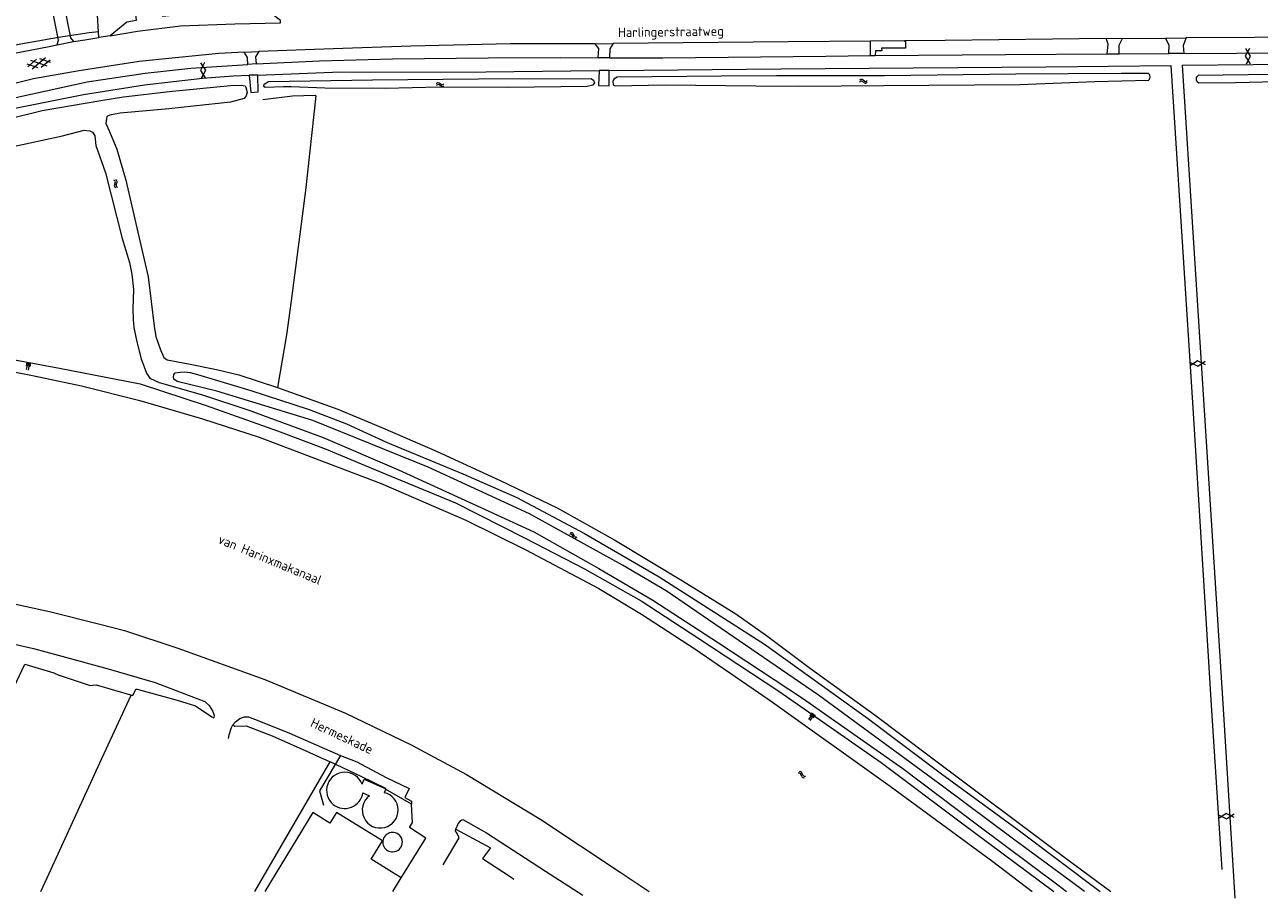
# Model space of a CAD drawing. Header units: metres. Extents: x 157366 to 159470, y 577030 to 578469.
# Tile 7 of 35: x 158170 to 158496, y 577030 to 577261. Entities that reach past the tile are written whole.
import ezdxf

# ---------------------------------------------------------------- set-up
doc = ezdxf.new("R2010")
doc.units = ezdxf.units.M
doc.header["$MEASUREMENT"] = 0
for name, color, linetype, lineweight in [('Gbkn_B01_hoofdgebouw', 1, 'Continuous', 18), ('Gbkn_B02_bijgebouw', 1, 'Continuous', 18), ('Gbkn_B14_dakrand bijgebouw', 1, 'Continuous', 18), ('Gbkn_S01_gesloten verharding (g)', 252, 'Continuous', 18), ('Gbkn_S01_gesloten verharding (k)', 252, 'Continuous', 18), ('Gbkn_S04_talud', 252, 'Continuous', 18), ('Gbkn_S05_water', 252, 'Continuous', 18), ('Gbkn_T09_insteek sloot', 252, 'Continuous', 18), ('Gbkn_T20_overige afscheiding', 252, 'Continuous', 18), ('Gbkn_V00_kant verharding', 252, 'Continuous', 18), ('Gbkn_W00_kant water (FD)', 252, 'Continuous', 18), ('Gbkn_Z06_straatnaam', 7, 'Continuous', 18), ('Gbkn_Z07_waternaam', 7, 'Continuous', 18)]:
    doc.layers.add(name, color=color, linetype=linetype, lineweight=lineweight)
doc.styles.add('NLCS-ISO-M1000-T25', font='NLCS-ISO.ttf', dxfattribs={"height": 2.5})

msp = doc.modelspace()

# ---------------------------------------------------------------- linework, layer by layer
at = {"layer": 'Gbkn_B01_hoofdgebouw', "flags": 128}
for points in [[(158246.19, 577053.11), (158233.52, 577032.29)], [(158267.28, 577032.29), (158269.49, 577035.88), (158261.57, 577040.76), (158264.59, 577045.67), (158252.44, 577053.15), (158250.7, 577050.33), (158246.19, 577053.11)]]:
    msp.add_lwpolyline(points, dxfattribs=at)
at = {"layer": 'Gbkn_B02_bijgebouw'}
for points in [[(158259.16, 577060.62, 1.295436), (158251.51, 577055.27)], [(158251.51, 577055.27, 0.584849), (158259.38, 577058.36)], [(158265.16, 577049.18, 0.792178), (158265, 577058.36)], [(158261.18, 577057.55, 0.831909), (158265.16, 577049.18)], [(158267.58, 577047.81, 1.204238), (158267.72, 577042.8)], [(158267.72, 577042.8, 0.877697), (158267.58, 577047.81)]]:
    msp.add_lwpolyline(points, format="xyb", dxfattribs=at)
at = {"layer": 'Gbkn_B14_dakrand bijgebouw', "flags": 128}
for points in [[(158259.16, 577060.62), (158259.74, 577061.91), (158265.44, 577059.35), (158265, 577058.36)], [(158259.38, 577058.36), (158261.18, 577057.55)]]:
    msp.add_lwpolyline(points, dxfattribs=at)
at = {"layer": 'Gbkn_S01_gesloten verharding (g)', "flags": 128}
for points in [[(158493.74, 577255.04), (158492.62, 577252.96), (158493.87, 577250.94)], [(158492.9, 577250.91), (158494.02, 577253), (158492.77, 577255.01)], [(158217.53, 577251.31), (158216.45, 577249.21), (158217.73, 577247.22)], [(158216.77, 577247.17), (158217.85, 577249.28), (158216.56, 577251.26)], [(158477.96, 577172.09), (158480.09, 577171.05), (158482.05, 577172.37)], [(158482.12, 577171.41), (158479.99, 577172.45), (158478.03, 577171.13)], [(158485.57, 577052.52), (158487.68, 577051.45), (158489.66, 577052.74)], [(158489.72, 577051.77), (158487.6, 577052.84), (158485.62, 577051.55)]]:
    msp.add_lwpolyline(points, dxfattribs=at)
at = {"layer": 'Gbkn_S01_gesloten verharding (k)'}
for points in [[(158173.55, 577249.89), (158170.67, 577250.9)], [(158170.81, 577250.16), (158173.12, 577252.15)], [(158175.93, 577250.34), (158171.59, 577251.86)], [(158172.02, 577249.6), (158175.5, 577252.6)], [(158176.85, 577251.3), (158173.97, 577252.31)], [(158174.4, 577250.05), (158176.71, 577252.04)]]:
    msp.add_lwpolyline(points, dxfattribs=at)
at = {"layer": 'Gbkn_S04_talud'}
for points in [[(158170.46, 577171.17), (158170.64, 577172.15)], [(158170.52, 577170.14), (158170.88, 577172.11)], [(158170.95, 577171.08), (158171.13, 577172.06)], [(158171.02, 577170.05), (158171.37, 577172.02)], [(158171.44, 577170.99), (158171.62, 577171.97)], [(158377.23, 577077.73), (158378.39, 577079.35)], [(158377.61, 577078.68), (158378.19, 577079.5)], [(158377.63, 577077.43), (158378.8, 577079.06)], [(158378.01, 577078.39), (158378.6, 577079.21)], [(158378.42, 577078.1), (158379, 577078.91)]]:
    msp.add_lwpolyline(points, dxfattribs=at)
at = {"layer": 'Gbkn_S05_water'}
for points in [[(158279.52, 577245.87, 0.417728), (158278.8, 577245.67)], [(158279.53, 577245.39, 0.417728), (158278.81, 577245.19)], [(158280.08, 577245.5, 0.417728), (158280.8, 577245.7)], [(158280.09, 577245.02, 0.417728), (158280.81, 577245.22)], [(158391.4, 577246.78, 0.417728), (158390.67, 577246.6)], [(158391.39, 577246.3, 0.417728), (158390.67, 577246.12)], [(158391.94, 577246.39, 0.417728), (158392.67, 577246.57)], [(158391.94, 577245.91, 0.417728), (158392.67, 577246.09)], [(158193.95, 577219.55, 0.417728), (158193.6, 577220.21)], [(158193.71, 577218.92, 0.417728), (158194.07, 577218.26)], [(158194.42, 577219.66, 0.417728), (158194.06, 577220.32)], [(158194.18, 577219.04, 0.417728), (158194.53, 577218.38)], [(158314.76, 577126.38, 0.417728), (158314.04, 577126.58)], [(158315.01, 577126.79, 0.417728), (158314.29, 577127)], [(158315.04, 577125.76, 0.417728), (158315.76, 577125.55)], [(158315.29, 577126.17, 0.417728), (158316.01, 577125.97)], [(158375.18, 577063.24, 0.417728), (158374.47, 577063.49)], [(158375.45, 577063.63, 0.417728), (158374.74, 577063.88)], [(158375.42, 577062.61, 0.417728), (158376.12, 577062.36)], [(158375.69, 577063, 0.417728), (158376.39, 577062.75)]]:
    msp.add_lwpolyline(points, format="xyb", dxfattribs=at)
for points in [[(158280.08, 577245.5), (158279.52, 577245.87)], [(158280.09, 577245.02), (158279.53, 577245.39)], [(158391.94, 577245.91), (158391.39, 577246.3)], [(158391.94, 577246.39), (158391.4, 577246.78)], [(158193.71, 577218.92), (158193.95, 577219.55)], [(158194.18, 577219.04), (158194.42, 577219.66)], [(158315.29, 577126.17), (158315.01, 577126.79)], [(158315.04, 577125.76), (158314.76, 577126.38)], [(158375.42, 577062.61), (158375.18, 577063.24)], [(158375.69, 577063), (158375.45, 577063.63)]]:
    msp.add_lwpolyline(points, dxfattribs=at)
at = {"layer": 'Gbkn_T09_insteek sloot', "flags": 128}
for points in [[(158467.01, 577248.37), (158459.85, 577248.42), (158431.94, 577248.21), (158397.25, 577247.82), (158368.7, 577247.79), (158354.2, 577247.66), (158326.64, 577247.42), (158325.7, 577246.9), (158325.42, 577246.29), (158325.51, 577245.42), (158326.1, 577245.11), (158339.25, 577245.41), (158363.22, 577245.16), (158374.65, 577245.08), (158397.03, 577245.23), (158433.04, 577245.51), (158452.83, 577246.26), (158467.12, 577246.65)], [(158467.01, 577248.37), (158467.19, 577248.25), (158467.33, 577247.93), (158467.4, 577247.41), (158467.33, 577247.06), (158467.12, 577246.65)], [(158480.2, 577247.83), (158479.75, 577247.41), (158479.68, 577247.2), (158479.68, 577246.71), (158479.75, 577246.49), (158479.93, 577246.29), (158480.32, 577245.95)], [(158480.32, 577245.95), (158490.01, 577246.01), (158507.89, 577246.49), (158512.76, 577246.3), (158527.67, 577246.25), (158529.17, 577246.11), (158530.13, 577246.23), (158530.52, 577246.79), (158530.52, 577247.4), (158530.14, 577247.86), (158529.56, 577248.12), (158493.37, 577248.01), (158480.2, 577247.83)], [(158164.7, 577236.19), (158174.62, 577238.65), (158190.15, 577241.24), (158196.08, 577242.26), (158208.2, 577243.68), (158224.36, 577245.24), (158227.26, 577245.3), (158228.32, 577245.11), (158228.46, 577244.82)], [(158228.46, 577244.82), (158228.57, 577244.36), (158228.78, 577243.45), (158228.58, 577242.47), (158228.05, 577241.81), (158224.38, 577240.81), (158208.14, 577239.03), (158195.28, 577237.9), (158192.51, 577237.43), (158191.74, 577237.04), (158191.67, 577236.55), (158191.42, 577235.23)], [(158228.46, 577244.82), (158228.62, 577244.47), (158228.57, 577244.36)], [(158320.62, 577245.97), (158320.15, 577245.31), (158318.68, 577244.94), (158297.78, 577244.68), (158279.52, 577244.81), (158265.27, 577244.42), (158249.3, 577244.56), (158240.41, 577244.87), (158238.43, 577244.91), (158233.55, 577244.67), (158233.22, 577245), (158233.33, 577245.56), (158234.45, 577246.26), (158261.9, 577246.73), (158289.92, 577246.99), (158319.66, 577247.04), (158320.34, 577246.68), (158320.62, 577245.97)], [(158191.42, 577235.23), (158192.39, 577233.05), (158194.34, 577228.36), (158196.72, 577220.22), (158199.91, 577206.51), (158202.63, 577194.68), (158204.22, 577181.62), (158204.69, 577178.88), (158205.86, 577175.34), (158206.79, 577173.35), (158207.62, 577172.76), (158213.3, 577171.68), (158220.66, 577170.21), (158226.59, 577168.8), (158236.83, 577165.45), (158252.77, 577159.7), (158264.62, 577154.79), (158279.03, 577148.5), (158295.72, 577140.89), (158310.7, 577133.65), (158326.17, 577124.96), (158343.88, 577114.35), (158357.99, 577105.59), (158366.03, 577099.88), (158377.68, 577091.19), (158394.77, 577078.83), (158409.08, 577068.14), (158445.67, 577040.71), (158457.06, 577032.29)], [(158166.2, 577228.94), (158179.99, 577231.96), (158185.71, 577233.4), (158187.21, 577233.29), (158187.89, 577232.88), (158188.57, 577231.91), (158188.81, 577229.39), (158191.35, 577222.16), (158192.86, 577216.26), (158195.79, 577204.76), (158197.73, 577198.45), (158198.29, 577195.4), (158198.8, 577191.31), (158198.61, 577186.18), (158198.65, 577183.39), (158198.86, 577181.25), (158199.67, 577177.49), (158200.82, 577173.01), (158202.19, 577169.24), (158203.12, 577167.92), (158205.55, 577166.73), (158216.98, 577163.45), (158229.5, 577159.33), (158248.88, 577152.21), (158268.79, 577143.64), (158292.72, 577132.79), (158304.57, 577127.32), (158321.75, 577117.63), (158336.05, 577109.25), (158353.35, 577097.96), (158375.58, 577083.3), (158402.07, 577064.73), (158421.81, 577049.87), (158443.09, 577034.01), (158445.36, 577032.29)], [(158149.06, 577173.09), (158172.04, 577168.64), (158185.02, 577165.89), (158200.44, 577162.02), (158216.97, 577157.13), (158231.95, 577152.28), (158264.2, 577140.07), (158286.61, 577130.36), (158302.48, 577122.54), (158321.72, 577112.3), (158333.03, 577105.54), (158347.09, 577096.4), (158367.06, 577082.73), (158398.74, 577060.09), (158425.89, 577040.14), (158436.32, 577032.29)]]:
    msp.add_lwpolyline(points, dxfattribs=at)
at = {"layer": 'Gbkn_T20_overige afscheiding', "flags": 128}
for points in [[(158189.53, 577259.44), (158187.02, 577259.11), (158178.91, 577257.87), (158166.48, 577255.7), (158155.06, 577253.26), (158147.37, 577251.03), (158140.8, 577248.67), (158126.05, 577243.97), (158098.27, 577233.5), (158096.24, 577233.26), (158095.38, 577233.72), (158094.93, 577234.56), (158094.68, 577235.61), (158094.51, 577237.38), (158094.68, 577239.31)], [(158232.97, 577241.5), (158240.8, 577242.46), (158246.82, 577242.7), (158246.92, 577242.47), (158244.2, 577217.5), (158240.43, 577188.35), (158239.18, 577179.32), (158236.83, 577165.45)], [(158073.61, 577183.15), (158088.68, 577182.68), (158105.23, 577181.95), (158118.99, 577180.34), (158135, 577178.24), (158158.36, 577174.45), (158179.19, 577170.52), (158200.54, 577166.41), (158218.01, 577160.63), (158236.83, 577154), (158249.73, 577149.13), (158262.72, 577143.68), (158283.89, 577134.95), (158302.1, 577125.66), (158317.99, 577117.55), (158332.95, 577109.07), (158347.92, 577099.32), (158369.36, 577085.2), (158396.37, 577066.35), (158417.95, 577050.1), (158442.03, 577032.29)], [(158141.72, 577032.29), (158145.16, 577039.64), (158155.25, 577061.02), (158170.03, 577092.3), (158177.73, 577090.04), (158179.23, 577089.34)], [(158187.13, 577086.71), (158188.89, 577086.89), (158198.57, 577084.03), (158199.37, 577085.67), (158199.72, 577085.72), (158210.32, 577082.83), (158215.16, 577081.27), (158219.51, 577078.4), (158219.97, 577078.17)], [(158189.9, 577066.24), (158198.12, 577084.16)], [(158225.06, 577076.3), (158225.57, 577075.92), (158228.54, 577076), (158235.43, 577073.34), (158244.32, 577069.44), (158250.72, 577066.5)], [(158253.48, 577068.16), (158247.96, 577058.88), (158249.02, 577055.09)], [(158174.25, 577032.29), (158175.92, 577035.84), (158189.9, 577066.24)], [(158230.83, 577032.29), (158250.72, 577066.5)], [(158283.98, 577048.75), (158293.12, 577043.78), (158291.02, 577040.95), (158298.32, 577036.21), (158299.31, 577035.52)]]:
    msp.add_lwpolyline(points, dxfattribs=at)
at = {"layer": 'Gbkn_V00_kant verharding', "flags": 128}
for points in [[(158176.44, 577255.52), (158178.55, 577255.93), (158178.95, 577257.21), (158176.86, 577267.8)], [(158180, 577268.57), (158182.08, 577257.81), (158182.92, 577256.84), (158185.93, 577257.26)], [(158192.63, 577258.38), (158199.84, 577259.58), (158211.18, 577260.97), (158225.56, 577261.48), (158237.62, 577261.78), (158237.58, 577262.39), (158235.1, 577264.31), (158234.94, 577267.64), (158226.87, 577267.64), (158211.24, 577266.58), (158211.53, 577263.97), (158206.52, 577263.44), (158206.26, 577266.62), (158199.13, 577266.06)], [(158189.62, 577257.87), (158189.19, 577265.29), (158190.49, 577265.39), (158197.96, 577265.97), (158199.13, 577266.06), (158199.43, 577262.43), (158196.96, 577261.96), (158192.63, 577258.38), (158189.62, 577257.87)], [(158185.93, 577257.26), (158189.62, 577257.87)], [(158394.83, 577253.13), (158429.23, 577253.46), (158456.13, 577253.59), (158456.4, 577256.14), (158456.12, 577256.91), (158455.89, 577257.64), (158413.3, 577257.13), (158402.52, 577257.04)], [(158455.89, 577257.64), (158471.51, 577257.76)], [(158456.13, 577253.59), (158459.25, 577253.61), (158459.26, 577255.87), (158460.2, 577257.67)], [(158472.45, 577253.69), (158472.52, 577255.88), (158471.51, 577257.76), (158477.03, 577257.79), (158476.18, 577255.8), (158476.34, 577253.71), (158472.45, 577253.69)], [(158476.34, 577253.71), (158532.24, 577254.06), (158532.23, 577256.71), (158531.1, 577258.11), (158477.03, 577257.79)], [(158101.44, 577232.64), (158118.5, 577238.97), (158133.21, 577244.45), (158144.59, 577248.21), (158154.71, 577250.83), (158167.33, 577253.74), (158176.44, 577255.52)], [(158162.82, 577241.02), (158172.08, 577243.06), (158186.53, 577246.16), (158201.86, 577248.47), (158213.9, 577249.83), (158229.02, 577250.82), (158228.88, 577252.62), (158228.02, 577254.02), (158221.29, 577253.67), (158208.97, 577252.48), (158200.3, 577251.53), (158184.36, 577249.1), (158172.36, 577246.95), (158163.41, 577244.83)], [(158178.55, 577255.93), (158182.92, 577256.84)], [(158228.02, 577254.02), (158231.93, 577254.23), (158230.99, 577252.76), (158231.18, 577250.92), (158229.02, 577250.82)], [(158231.18, 577250.92), (158247.94, 577251.73), (158267.2, 577252.23), (158292.49, 577252.54), (158311.69, 577252.6), (158321.62, 577252.57), (158321.79, 577255.02), (158320.81, 577256.27), (158298.38, 577256.2), (158272.1, 577255.65), (158251.57, 577254.95), (158231.93, 577254.23)], [(158320.81, 577256.27), (158320.88, 577256.27), (158325.53, 577256.32), (158324.68, 577254.95), (158324.59, 577252.56), (158321.62, 577252.57)], [(158393.53, 577256.96), (158371.81, 577256.78), (158325.53, 577256.32)], [(158402.52, 577257.04), (158393.53, 577256.96)], [(158393.55, 577253.12), (158393.53, 577256.96)], [(158402.84, 577256.48), (158402.85, 577255.12), (158396.51, 577255.07), (158396.54, 577254.36), (158394.84, 577254.38), (158394.83, 577253.13)], [(158324.59, 577252.56), (158338.71, 577252.52), (158381.76, 577253.01), (158393.55, 577253.12)], [(158393.55, 577253.12), (158394.83, 577253.13)], [(158459.25, 577253.61), (158472.45, 577253.69)], [(158475.97, 577250.56), (158532.27, 577251.09)], [(158163.49, 577238.45), (158185.59, 577242.84), (158201.71, 577245.37), (158216.98, 577247.15), (158225.21, 577247.77), (158229.3, 577247.92)], [(158229.3, 577247.92), (158229.81, 577243.4), (158231.71, 577243.51), (158231.61, 577248), (158229.3, 577247.92)], [(158231.61, 577248), (158251.33, 577248.71), (158291.89, 577248.88), (158321.83, 577249.16)], [(158321.83, 577249.16), (158321.7, 577245.22), (158324.52, 577245.18), (158324.47, 577249.19), (158321.83, 577249.16)], [(158324.47, 577249.19), (158369.88, 577249.61), (158439.98, 577250.14), (158472.94, 577250.48)], [(158472.94, 577250.48), (158478.76, 577160.07), (158483.72, 577080.12), (158486.45, 577038.02)], [(158475.97, 577250.56), (158481.14, 577169.14), (158486.81, 577080.53), (158489.88, 577030.45)], [(158000, 577121.1), (158021.2, 577122.39), (158042.25, 577122.77), (158059.7, 577122.47), (158076.45, 577120.99), (158092.39, 577119.2), (158096.52, 577118.77), (158102.01, 577118.4), (158103.79, 577118.44), (158105.67, 577118.55), (158119.17, 577117.06), (158138.4, 577114.08), (158156.23, 577110.6), (158176.59, 577106.22), (158189.83, 577102.93), (158196.37, 577101.18), (158210.48, 577096.54), (158233.47, 577088.26), (158254.77, 577079.37), (158272.19, 577070.97), (158286.74, 577063.18), (158306.39, 577051.28), (158327.41, 577037.35), (158335.05, 577032.29)], [(158149.46, 577101.41), (158161.05, 577098.99), (158172.34, 577096.45), (158178.86, 577094.68)], [(158178.86, 577094.68), (158192.04, 577091.13)], [(158192.04, 577091.13), (158204.48, 577087.47), (158213.88, 577083.9), (158217.61, 577082.45), (158218.74, 577081.4), (158219.62, 577080), (158220.12, 577078.83), (158219.97, 577078.17)], [(158187.13, 577086.71), (158179.23, 577089.34)], [(158223.84, 577072.68), (158224.05, 577073.69), (158224.67, 577075.59), (158225.06, 577076.3), (158225.73, 577077.11), (158226.85, 577077.94), (158228.12, 577078.44), (158229.14, 577078.43), (158231.01, 577077.73), (158240, 577074.06), (158253.48, 577068.16), (158257.76, 577066.48), (158265.53, 577062.33), (158271.63, 577059.47), (158270.47, 577057.07), (158272.22, 577056.09), (158272.26, 577055.33), (158265.36, 577059.29), (158265.48, 577059.44), (158259.1, 577062.56), (158250.72, 577066.5)], [(158269.49, 577035.88), (158276.07, 577046.37), (158271.72, 577049.19), (158272.51, 577050.5), (158272.26, 577055.33)], [(158280.59, 577039.32), (158284.83, 577046.43), (158284.28, 577047.58), (158283.88, 577048.24), (158283.98, 577048.75), (158284.55, 577050.17), (158285.24, 577051.03), (158285.85, 577051.25), (158292.1, 577047.78), (158307.7, 577037.61), (158317.57, 577031.27)]]:
    msp.add_lwpolyline(points, dxfattribs=at)
at = {"layer": 'Gbkn_V00_kant verharding', "extrusion": (0, 0, -1)}
msp.add_lwpolyline([(-158402.52, 577257.04, 0.351454), (-158402.84, 577256.48)], format="xyb", dxfattribs=at)
at = {"layer": 'Gbkn_W00_kant water (FD)', "flags": 128}
msp.add_lwpolyline([(158450.1, 577032.29), (158446.67, 577034.81), (158431.37, 577046.08), (158412.2, 577060.39), (158379.81, 577084.16), (158339.52, 577111.71), (158327.99, 577118.51), (158303.46, 577132.03), (158276.68, 577144.34), (158246.12, 577156.68), (158220.77, 577164.47), (158210.28, 577167.03), (158209.4, 577167.62), (158209.36, 577168.22), (158209.46, 577168.88), (158209.81, 577169.3), (158211.07, 577169.48), (158212.33, 577169.59), (158213.76, 577169.42), (158215.65, 577168.87), (158229.77, 577164.64), (158245.19, 577159.62), (158255.02, 577155.8), (158265.81, 577150.93), (158285.83, 577142.62), (158300.09, 577136.36), (158317.98, 577126.89), (158337.66, 577115.42), (158365.54, 577097.57), (158392.73, 577078.03), (158412.32, 577063.33), (158432.2, 577048.78), (158454.26, 577032.29)], dxfattribs=at)

# ---------------------------------------------------------------- texts
at = {"layer": 'Gbkn_Z06_straatnaam', "style": 'NLCS-ISO-M1000-T25'}
for s, rotation, p in [('Harlingerstraatweg', 0.8021, (158326.86, 577258)), ('Hermeskade', 334.9208, (158245.31, 577075.96))]:
    msp.add_text(s, height=2.5, rotation=rotation, dxfattribs=at).set_placement(p)
at = {"layer": 'Gbkn_Z07_waternaam', "style": 'NLCS-ISO-M1000-T25'}
msp.add_text('van Harinxmakanaal', height=2.5, rotation=337.6136, dxfattribs=at).set_placement((158220.89, 577124.36))

doc.saveas('drawing.dxf')
